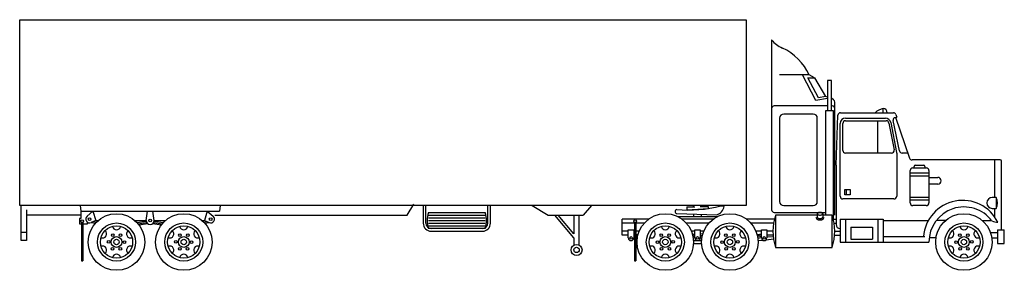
# Model space of a CAD drawing. Extents: x 5.9 to 24.4, y 1.5 to 6.2.
import ezdxf

# ---------------------------------------------------------------- set-up
doc = ezdxf.new("R2010")
doc.units = 0
doc.header["$MEASUREMENT"] = 0
doc.layers.get('0').update_dxf_attribs({"linetype": 'CONTINUOUS'})
doc.layers.add('AUTO', color=1, linetype='CONTINUOUS')

# ---------------------------------------------------------------- blocks, each defined once
blk = doc.blocks.new('02ETRK01')
for p, q in [((-732, 48), (-732, 186)), ((-732, 186), (-192, 186)), ((-192, 186), (-192, 48)), ((-173, 171), (-173, 45)), ((-145, 145), (-167, 145)), ((-146, 143), (-141, 143)), ((-141, 143), (-145, 145)), ((-141, 143), (-133, 129)), ((-131.5, 141), (-131.5, 118.5)), ((-128.5, 141), (-131.5, 141)), ((-128.5, 118.5), (-128.5, 141)), ((-131.5, 128.5), (-133, 129)), ((-126.89, 126.59), (-128.5, 127.67)), ((-126, 41), (-126, 124.93)), ((-131.5, 122), (-171, 122)), ((-127, 118.5), (-133, 118.5)), ((-133, 118.5), (-133, 41.5)), ((-128, 122), (-128.5, 122)), ((-127, 38), (-127, 118.5)), ((-125, 78), (-123.72, 115.07)), ((-121.72, 117), (-82.45, 117)), ((-118, 111), (-87.71, 111)), ((-94, 87), (-94, 111)), ((-77.93, 88.59), (-82.66, 111.17)), ((-81.2, 113.47), (-79.96, 113.8)), ((-80.8, 113.58), (-70.44, 83.35)), ((-80.55, 115.62), (-79.96, 113.8)), ((-120, 89), (-120, 109)), ((-85.74, 109.31), (-81.93, 89.37)), ((-83.9, 87), (-118, 87)), ((-71.69, 87), (-75.98, 87)), ((-3, 82), (-68.55, 82)), ((-7, 54), (-7, 82)), ((-2, 30), (-2, 81)), ((-125, 78), (-125, 34)), ((-6, 54), (-9, 54)), ((-6, 54), (-6, 46)), ((-192, 48), (-732, 48)), ((-687, 48), (-686.5, 44)), ((-686.5, 44), (-583.5, 44)), ((-686.5, 44), (-686.5, 38.5)), ((-677.5, 44), (-681.88, 40.12)), ((-592.5, 44), (-588.12, 40.12)), ((-583, 48), (-583.5, 44)), ((-210.74, 47.79), (-209.06, 47.79)), ((-208.19, 47.33), (-209.06, 47.79)), ((-9, 46), (-6, 46)), ((-7, 40), (-7, 46)), ((-264.33, 38), (-284, 38)), ((-284, 26), (-284, 38)), ((-243.54, 42.07), (-213.78, 41.16)), ((-243.06, 40), (-212.94, 40)), ((-216.33, 38), (-239.67, 38)), ((-171.11, 38), (-191.67, 38)), ((-171, 43), (-133, 43)), ((-139, 41), (-170, 41)), ((-128, 41), (-135, 41)), ((-122, 38), (-90, 38)), ((-122, 38), (-122, 21)), ((-90, 38), (-90, 21)), ((-686, 35.5), (-686, 7)), ((-685, 34.5), (-681.5, 34.5)), ((-681.5, 34.5), (-681.5, 35.6)), ((-678.52, 35.57), (-675.76, 34.88)), ((-643.24, 33.66), (-636.89, 34.67)), ((-633.11, 34.67), (-626.76, 33.66)), ((-594.24, 34.88), (-591.48, 35.57)), ((-279.5, 24), (-279.5, 30)), ((-275, 35.5), (-275, 7)), ((-5, 30), (0, 30)), ((-5, 30), (-5, 20)), ((0, 20), (0, 30)), ((-279.5, 26), (-284, 26)), ((-275, 23.94), (-275.5, 24)), ((-272.83, 23.66), (-274, 23.81)), ((-183.03, 22.05), (-179.67, 22.38)), ((-177.01, 22.67), (-171.56, 23.32)), ((-126.12, 26), (-122, 26)), ((-90, 25), (-59, 25)), ((-231.02, 20), (-224.98, 20)), ((-170, 17), (-128, 17)), ((-122, 21), (-56, 21)), ((-5, 20), (0, 20)), ((-686, 7), (-685, 7)), ((-275, 7), (-274, 7))]:
    blk.add_line(p, q)
blk.add_lwpolyline([(-137, 43, 0.051099), (-137.81, 42.92, 0.064948), (-138.41, 42.71, 0.104203), (-138.88, 42.34, 0.174705), (-139, 42, 0.174705), (-138.88, 41.66, 0.104203), (-138.41, 41.29, 0.064948), (-137.81, 41.08, 0.051099), (-137, 41, 0.051099), (-136.19, 41.08, 0.064948), (-135.59, 41.29, 0.104203), (-135.12, 41.66, 0.174705), (-135, 42, 0.174705), (-135.12, 42.34, 0.104203), (-135.59, 42.71, 0.064948), (-136.19, 42.92, 0.051099)], format="xyb", close=True)
for centre, radius in [((-685.5, 36.5), 1), ((-660, 21), 21), ((-610, 21), 21), ((-274.5, 36.5), 1), ((-252, 21), 21), ((-204, 21), 21), ((-30, 21), 21), ((-660, 21), 14.14), ((-610, 21), 14.14), ((-252, 21), 14.14), ((-204, 21), 14.14), ((-30, 21), 14.14), ((-660, 21), 4), ((-610, 21), 4), ((-252, 21), 4), ((-204, 21), 4), ((-30, 21), 4)]:
    blk.add_circle(centre, radius)
for centre, radius, start, end in [((-156.36, 184.86), 21.66, 219.7813, 246.47891), ((-182.78, 127.22), 41.76, 25.20359, 64.79641), ((-128, 124.93), 2, 0, 56.30993), ((-171, 120), 2, 90, 180), ((-128, 120), 2, 0, 90), ((-121.72, 115), 2, 90, 178.02337), ((-118, 109), 2, 90, 180), ((-87.71, 109), 2, 8.88066, 90), ((-80.69, 111.54), 2, 104.74356, 190.61966), ((-82.45, 115), 2, 18.00416, 90), ((-118, 89), 2, 180, 270), ((-83.9, 89), 2, 270, 10.79597), ((-75.98, 89), 2, 191.8164, 270), ((-68.55, 84), 2, 198.91235, 270), ((-3, 81), 1, 0, 90), ((-30.94, 22.68), 29.23, 26.34461, 175.448), ((-9, 50), 4, 90, 270), ((-13.5, 50), 8.5, 331.92751, 28.07249), ((-243.23, 43.59), 1.55, 101.30993, 258.69007), ((-234.81, 140.34), 95.63, 264.76741, 284.58331), ((-216.53, 49.28), 8.57, 288.74785, 346.85706), ((-171, 45), 2, 180, 270), ((-30, 21), 26.02, 36.91271, 180), ((-680, 38), 2.83, 131.58571, 295.31949), ((-635, 37), 3, 180, 0), ((-590, 38), 2.83, 244.68051, 48.41429), ((-135, 29), 37, 161.07536, 198.92464), ((-163, 29), 37, 341.07536, 18.92464), ((-3.37, 52.53), 16.94, 249.89179, 265.33834), ((-277.5, 24), 2, 180, 0)]:
    blk.add_arc(centre, radius, start, end)
at = {"layer": 'AUTO'}
for p, q in [((-140, 126), (-150, 145)), ((-138, 128), (-146, 143)), ((-131.5, 127.55), (-140, 126)), ((-133, 129), (-138, 128)), ((-90, 117), (-90, 120)), ((-167, 113), (-167, 51)), ((-142, 116), (-164, 116)), ((-139, 51), (-139, 113)), ((-118, 113), (-88.37, 113)), ((-122, 55), (-122, 109)), ((-84.43, 109.67), (-80.04, 87.35)), ((-80, 86.96), (-80, 55)), ((-70, 50), (-70, 74)), ((-68, 76), (-58, 76)), ((-67, 76), (-67, 77)), ((-66, 78), (-60, 78)), ((-59, 77), (-59, 76)), ((-56, 74), (-56, 50)), ((-56, 72), (-70, 72)), ((-56, 70), (-70, 70)), ((-56, 69), (-49.5, 69)), ((-118.5, 60), (-114.5, 60)), ((-118.5, 56), (-118.5, 60)), ((-117.5, 60), (-117.5, 56)), ((-114.5, 60), (-114.5, 56)), ((-49.5, 64), (-56, 64)), ((-82, 53), (-120, 53)), ((-114.5, 56), (-118.5, 56)), ((-56, 54), (-70, 54)), ((-56, 52), (-70, 52)), ((-731, 22), (-731, 48)), ((-727, 45), (-727, 22)), ((-677.5, 44), (-675.5, 37)), ((-638, 37), (-637, 44)), ((-632, 37), (-633, 44)), ((-592.5, 44), (-594.5, 37)), ((-444, 41), (-439, 49)), ((-432, 48), (-432, 35)), ((-430, 35), (-430, 48)), ((-384, 35), (-384, 48)), ((-382, 35), (-382, 48)), ((-351, 48), (-339, 41)), ((-307, 48), (-313, 41)), ((-236, 47), (-236, 45)), ((-236, 47), (-230, 47)), ((-236, 45), (-220, 46)), ((-231, 47), (-231, 48)), ((-220, 47), (-226, 47)), ((-225, 47), (-225, 48)), ((-220, 46), (-220, 47)), ((-164, 48), (-142, 48)), ((-58, 48), (-68, 48)), ((-687, 41), (-727, 41)), ((-686.5, 38.5), (-687.5, 38.5)), ((-687.5, 38.5), (-687.5, 34.5)), ((-675.5, 37), (-678.79, 35.44)), ((-675.67, 36.92), (-674.13, 36.53)), ((-675.5, 37), (-673.6, 37)), ((-646.4, 37), (-638, 37)), ((-632, 37), (-623.6, 37)), ((-596.4, 37), (-594.5, 37)), ((-595.87, 36.53), (-594.33, 36.92)), ((-594.5, 37), (-591.21, 35.44)), ((-587, 41), (-444, 41)), ((-428, 43), (-386, 43)), ((-428, 41), (-386, 41)), ((-428, 39), (-386, 39)), ((-428, 37), (-386, 37)), ((-339, 41), (-313, 41)), ((-320, 24), (-334.17, 41)), ((-320, 27.12), (-331.56, 41)), ((-320, 41), (-320, 27.12)), ((-316, 19), (-316, 41)), ((-231, 41.69), (-231, 40)), ((-225, 40), (-225, 41.51)), ((-170, 41), (-170, 17)), ((-139, 42), (-139, 39.35)), ((-135, 42), (-135, 39.35)), ((-128, 17), (-128, 41)), ((-126.95, 38), (-125, 38)), ((-118, 38), (-118, 21)), ((-94, 38), (-94, 21)), ((-90, 37), (-57, 37)), ((-43.6, 37), (-50.05, 37)), ((-16.4, 37), (-9.88, 37)), ((-687.5, 34.5), (-686, 34.5)), ((-685, 35.5), (-685, 7)), ((-677.1, 36.24), (-674.98, 35.71)), ((-644.75, 35.44), (-637.96, 36.53)), ((-643.96, 34.55), (-637.63, 35.57)), ((-632.37, 35.57), (-626.04, 34.55)), ((-632.04, 36.53), (-625.25, 35.44)), ((-595.02, 35.71), (-592.9, 36.24)), ((-428, 35), (-386, 35)), ((-428, 33), (-386, 33)), ((-386, 31), (-428, 31)), ((-275, 35), (-284, 35)), ((-279.5, 30), (-275.5, 30)), ((-275.5, 30), (-275.5, 24)), ((-274, 35.5), (-274, 7)), ((-267.65, 35), (-274, 35)), ((-219.65, 35), (-236.35, 35)), ((-230, 24), (-230, 30)), ((-230, 30), (-226, 30)), ((-226, 30), (-226, 24)), ((-171.51, 35), (-188.35, 35)), ((-180.5, 30), (-176.5, 30)), ((-180.5, 24), (-180.5, 30)), ((-176.5, 30), (-176.5, 24)), ((-126.49, 35), (-125, 35)), ((-114, 32), (-114, 23)), ((-114, 32), (-98, 32)), ((-98, 32), (-98, 23)), ((-727, 28), (-731, 28)), ((-727, 22), (-731, 22)), ((-426, 29), (-388, 29)), ((-320, 24), (-320, 19)), ((-279.5, 29), (-284, 29)), ((-275, 29), (-275.5, 29)), ((-275, 25.94), (-275.5, 26)), ((-275, 24.94), (-275.5, 25)), ((-275.44, 27), (-275.06, 26.95)), ((-271.42, 29), (-274, 29)), ((-272.49, 25.62), (-274, 25.81)), ((-272.68, 24.64), (-274, 24.81)), ((-273.94, 26.8), (-272.31, 26.6)), ((-230, 29), (-232.58, 29)), ((-231.81, 26.77), (-230.06, 27)), ((-230, 26), (-231.56, 25.8)), ((-230, 25), (-231.35, 24.83)), ((-230, 24), (-231.19, 23.85)), ((-231.02, 22), (-224.98, 22)), ((-223.42, 29), (-226, 29)), ((-226, 26), (-224.44, 25.8)), ((-226, 25), (-224.65, 24.83)), ((-226, 24), (-224.81, 23.85)), ((-224.19, 26.77), (-225.94, 27)), ((-180.5, 29), (-184.58, 29)), ((-180.5, 29), (-184.58, 29)), ((-183.69, 26.6), (-180.56, 27)), ((-180.5, 26), (-183.51, 25.62)), ((-180.5, 25), (-183.32, 24.64)), ((-180.5, 24), (-183.17, 23.66)), ((-172, 29), (-176.5, 29)), ((-171.88, 26), (-176.5, 26)), ((-176.5, 24.73), (-171.8, 25.19)), ((-126, 29), (-122, 29)), ((-114, 23), (-98, 23)), ((-50.78, 24), (-55.85, 24)), ((-10.2, 28), (-5, 28)), ((-9.22, 24), (-5, 24))]:
    blk.add_line(p, q, dxfattribs=at)
for points in [[(-140, 39.35, 0.174705), (-139.65, 38.37, 0.104203), (-138.86, 37.75, 0.064948), (-138.01, 37.45, 0.051099), (-137, 37.35, 0.051099), (-135.99, 37.45, 0.064948), (-135.14, 37.75, 0.104203), (-134.35, 38.37, 0.174705), (-134, 39.35, 0.174705)], [(-139, 39.35, 0.174705), (-138.88, 39.01, 0.104203), (-138.41, 38.64, 0.064948), (-137.81, 38.43, 0.051099), (-137, 38.35, 0.051099), (-136.19, 38.43, 0.064948), (-135.59, 38.64, 0.104203), (-135.12, 39.01, 0.174705), (-135, 39.35, 0.174705)]]:
    blk.add_lwpolyline(points, format="xyb", dxfattribs=at)
for centre, radius in [((-680, 38), 1), ((-635, 37), 1), ((-590, 38), 1), ((-660, 21), 12), ((-610, 21), 12), ((-252, 21), 12), ((-204, 21), 12), ((-30, 21), 12), ((-665.83, 21.1), 1), ((-662.83, 26.1), 1), ((-660, 21), 2), ((-657, 26), 1), ((-615.83, 21.1), 1), ((-612.83, 26.1), 1), ((-610, 21), 2), ((-607, 26), 1), ((-277.5, 24), 1), ((-255, 26), 1), ((-252, 21), 2), ((-249.17, 26.1), 1), ((-246.17, 21.1), 1), ((-228, 24), 1), ((-207, 26), 1), ((-204, 21), 2), ((-201.17, 26.1), 1), ((-198.17, 21.1), 1), ((-178.5, 24), 1), ((-33, 26), 1), ((-30, 21), 2), ((-27.17, 26.1), 1), ((-24.17, 21.1), 1), ((-663, 16), 1), ((-657.17, 15.9), 1), ((-654.17, 20.9), 1), ((-613, 16), 1), ((-607.17, 15.9), 1), ((-604.17, 20.9), 1), ((-318, 15.12), 4.12), ((-318, 15.12), 2), ((-257.83, 20.9), 1), ((-254.83, 15.9), 1), ((-249, 16), 1), ((-209.83, 20.9), 1), ((-206.83, 15.9), 1), ((-201, 16), 1), ((-35.83, 20.9), 1), ((-32.83, 15.9), 1), ((-27, 16), 1)]:
    blk.add_circle(centre, radius, dxfattribs=at)
for centre, radius, start, end in [((-87.5, 107.5), 12.75, 101.30993, 131.82017), ((-90, 117), 3, 0, 90), ((-164, 113), 3, 90, 180), ((-142, 113), 3, 0, 90), ((-118, 109), 4, 90, 180), ((-88.37, 109), 4, 9.68879, 90), ((-82, 86.96), 2, 0, 11.13678), ((-68, 74), 2, 90, 180), ((-66, 77), 1, 90, 180), ((-60, 77), 1, 0, 90), ((-58, 74), 2, 0, 90), ((-49.5, 66.5), 2.5, 270, 90), ((-120, 55), 2, 180, 270), ((-82, 55), 2, 270, 0), ((-164, 51), 3, 180, 270), ((-142, 51), 3, 270, 0), ((-68, 50), 2, 180, 270), ((-58, 50), 2, 270, 0), ((-411, 37), 18.03, 160.55997, 199.44003), ((-403, 37), 18.03, 340.55997, 19.44003), ((-670.39, 27), 3, 249.59407, 50.40593), ((-660, 33), 3, 189.59407, 350.40593), ((-649.61, 27), 3, 129.59407, 290.40593), ((-620.39, 27), 3, 249.59407, 50.40593), ((-610, 33), 3, 189.59407, 350.40593), ((-599.61, 27), 3, 129.59407, 290.40593), ((-426, 35), 6, 180, 270), ((-426, 35), 4, 180, 270), ((-388, 35), 6, 270, 0), ((-388, 35), 4, 270, 0), ((-262.39, 27), 3, 249.59407, 50.40593), ((-252, 33), 3, 189.59407, 350.40593), ((-241.61, 27), 3, 129.59407, 290.40593), ((-214.39, 27), 3, 249.59407, 50.40593), ((-204, 33), 3, 189.59407, 350.40593), ((-193.61, 27), 3, 129.59407, 290.40593), ((-122, 34), 3, 180, 270), ((-40.39, 27), 3, 249.59407, 50.40593), ((-30, 33), 3, 189.59407, 350.40593), ((-19.61, 27), 3, 129.59407, 290.40593), ((-228, 24), 2, 180, 0), ((-178.5, 24), 2, 180, 0), ((-670.39, 15), 3, 309.59407, 110.40593), ((-649.61, 15), 3, 69.59407, 230.40593), ((-620.39, 15), 3, 309.59407, 110.40593), ((-599.61, 15), 3, 69.59407, 230.40593), ((-262.39, 15), 3, 309.59407, 110.40593), ((-241.61, 15), 3, 69.59407, 230.40593), ((-214.39, 15), 3, 309.59407, 110.40593), ((-193.61, 15), 3, 69.59407, 230.40593), ((-40.39, 15), 3, 309.59407, 110.40593), ((-19.61, 15), 3, 69.59407, 230.40593), ((-660, 9), 3, 9.59407, 170.40593), ((-610, 9), 3, 9.59407, 170.40593), ((-252, 9), 3, 9.59407, 170.40593), ((-204, 9), 3, 9.59407, 170.40593), ((-30, 9), 3, 9.59407, 170.40593)]:
    blk.add_arc(centre, radius, start, end, dxfattribs=at)

msp = doc.modelspace()

# ---------------------------------------------------------------- block references
at = {"layer": 'AUTO', "xscale": 0.0254, "yscale": 0.0254, "zscale": 0.0254}
msp.add_blockref('02ETRK01', (24.448, 1.483), dxfattribs=at)

doc.saveas('drawing.dxf')
